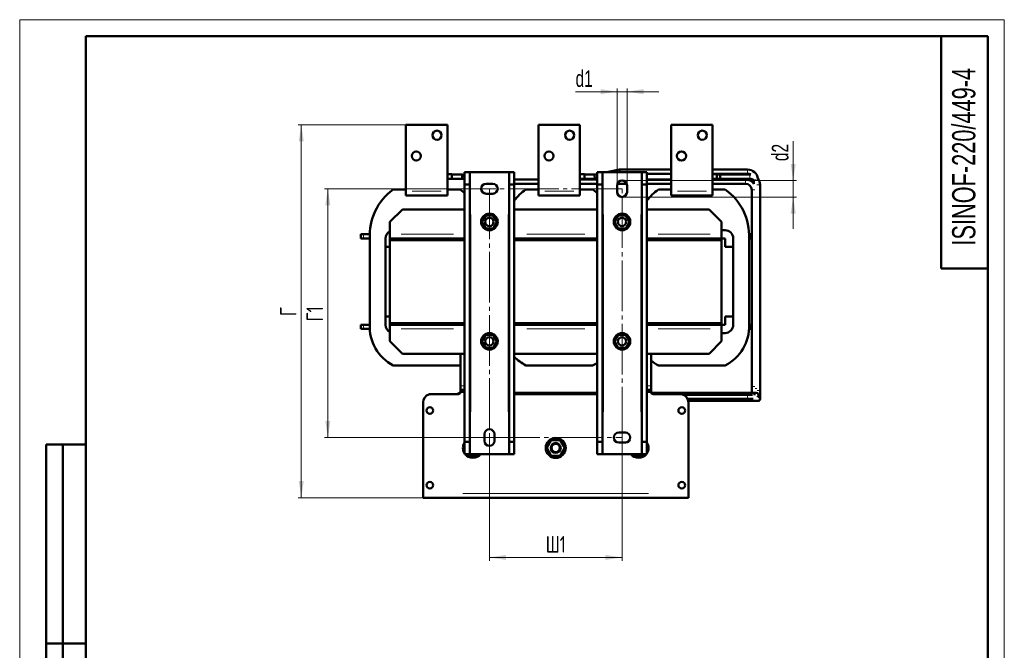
# Model space of a CAD drawing. Header units: millimetres. Extents: x 0 to 1188, y 0 to 1680.
# Tile 2 of 2: x 0 to 1188, y 920 to 1680. Entities that reach past the tile are written whole.
import ezdxf

# ---------------------------------------------------------------- set-up
doc = ezdxf.new("R2010")
doc.units = ezdxf.units.MM
doc.header["$LTSCALE"] = 4
doc.linetypes.add('SLD-Осевая', pattern=[19.05, 15.24, -1.27, 1.27, -1.27])
doc.linetypes.add('SLD-Сплошная', pattern=[0])
doc.styles.add('SLDTEXTSTYLE0', font='TXT', dxfattribs={"width": 0.7})
doc.styles.add('SLDTEXTSTYLE1', font='TXT', dxfattribs={"width": 0.7, "bigfont": 'bigfont'})
doc.dimstyles.new('SLDDIMSTYLE0', dxfattribs={"dimtxt": 20, "dimasz": 20, "dimexe": 0, "dimexo": 0.0625, "dimgap": 5, "dimtad": 2, "dimdec": 1, "dimrnd": 1e-09, "dimzin": 12, "dimdsep": 46, "dimtxsty": 'SLDTEXTSTYLE0', "dimsah": 1, "dimcen": 0.09, "dimadec": 0, "dimazin": 3, "dimtfac": 1, "dimtdec": 3, "dimtofl": 0, "dimtmove": 0, "dimatfit": 3, "dimfxl": 1, "dimfrac": 2, "dimtolj": 1, "dimtzin": 12, "dimarcsym": 0})
doc.dimstyles.new('SLDDIMSTYLE1', dxfattribs={"dimtxt": 20, "dimasz": 20, "dimexe": 0, "dimexo": 0.0625, "dimgap": 5, "dimtad": 2, "dimdec": 1, "dimrnd": 1e-09, "dimzin": 12, "dimdsep": 46, "dimtxsty": 'SLDTEXTSTYLE0', "dimsah": 1, "dimcen": 0.09, "dimadec": 0, "dimazin": 3, "dimtfac": 1, "dimtdec": 3, "dimtmove": 0, "dimatfit": 0, "dimfxl": 1, "dimfrac": 2, "dimtolj": 1, "dimtzin": 12, "dimarcsym": 0})

# ---------------------------------------------------------------- blocks, each defined once
blk = doc.blocks.new('_D_2')
at = {"color": 7, "linetype": 'SLD-Сплошная', "lineweight": 0}
for p, q in [((566.8, 1176.2), (566.8, 1027.7)), ((726.8, 1176.2), (726.8, 1027.7)), ((566.8, 1031.7), (726.8, 1031.7))]:
    blk.add_line(p, q, dxfattribs=at)
at = {"color": 7, "linetype": 'SLD-Сплошная', "lineweight": 18}
for points in [[(566.8, 1031.7), (586.8, 1028.7), (586.8, 1034.8)], [(726.8, 1031.7), (706.8, 1034.8), (706.8, 1028.7)]]:
    blk.add_solid(points, dxfattribs=at)
at = {"color": 7, "linetype": 'SLD-Сплошная', "lineweight": 18, "insert": (634.7, 1057.5), "char_height": 20, "attachment_point": 1, "style": 'SLDTEXTSTYLE1'}
blk.add_mtext('Ш1', dxfattribs=at)
blk = doc.blocks.new('_D_3')
at = {"color": 7, "linetype": 'SLD-Сплошная', "lineweight": 0}
for p, q in [((566.7, 1476.2), (367.8, 1476.2)), ((371.8, 1476.2), (371.8, 1176.2)), ((566.7, 1176.2), (367.8, 1176.2))]:
    blk.add_line(p, q, dxfattribs=at)
at = {"color": 7, "linetype": 'SLD-Сплошная', "lineweight": 18}
for points in [[(371.8, 1476.2), (368.7, 1456.2), (374.8, 1456.2)], [(371.8, 1176.2), (374.8, 1196.2), (368.7, 1196.2)]]:
    blk.add_solid(points, dxfattribs=at)
at = {"color": 7, "linetype": 'SLD-Сплошная', "lineweight": 18, "insert": (346, 1316.3), "char_height": 20, "attachment_point": 1, "rotation": 90, "style": 'SLDTEXTSTYLE1'}
blk.add_mtext('Г1', dxfattribs=at)
blk = doc.blocks.new('_D_4')
at = {"color": 7, "linetype": 'SLD-Сплошная', "lineweight": 0}
for p, q in [((933.3, 1486.2), (933.3, 1533.6)), ((726.8, 1486.2), (937.3, 1486.2)), ((933.3, 1486.2), (933.3, 1466.2)), ((726.8, 1466.2), (937.3, 1466.2)), ((933.3, 1466.2), (933.3, 1427.8))]:
    blk.add_line(p, q, dxfattribs=at)
at = {"color": 7, "linetype": 'SLD-Сплошная', "lineweight": 18}
for points in [[(933.3, 1486.2), (936.4, 1506.2), (930.2, 1506.2)], [(933.3, 1466.2), (930.2, 1446.2), (936.4, 1446.2)]]:
    blk.add_solid(points, dxfattribs=at)
at = {"color": 7, "linetype": 'SLD-Сплошная', "lineweight": 18, "insert": (907.5, 1509.5), "char_height": 20, "attachment_point": 1, "rotation": 90, "style": 'SLDTEXTSTYLE0'}
blk.add_mtext('d2', dxfattribs=at)
blk = doc.blocks.new('_D_5')
at = {"color": 7, "linetype": 'SLD-Сплошная', "lineweight": 0}
for p, q in [((466, 1553.2), (335.8, 1553.2)), ((339.8, 1103.7), (339.8, 1553.2)), ((486.7, 1103.7), (335.8, 1103.7))]:
    blk.add_line(p, q, dxfattribs=at)
at = {"color": 7, "linetype": 'SLD-Сплошная', "lineweight": 18}
for points in [[(339.8, 1553.2), (336.7, 1533.2), (342.8, 1533.2)], [(339.8, 1103.7), (342.8, 1123.7), (336.7, 1123.7)]]:
    blk.add_solid(points, dxfattribs=at)
at = {"color": 7, "linetype": 'SLD-Сплошная', "lineweight": 18, "insert": (314, 1322.8), "char_height": 20, "attachment_point": 1, "rotation": 90, "style": 'SLDTEXTSTYLE1'}
blk.add_mtext('Г', dxfattribs=at)
blk = doc.blocks.new('_D_6')
at = {"color": 7, "linetype": 'SLD-Сплошная', "lineweight": 0}
for p, q in [((720.8, 1593.2), (670.7, 1593.2)), ((720.8, 1480.3), (720.8, 1597.2)), ((720.8, 1593.2), (732.8, 1593.2)), ((732.8, 1480.3), (732.8, 1597.2)), ((732.8, 1593.2), (771.2, 1593.2))]:
    blk.add_line(p, q, dxfattribs=at)
at = {"color": 7, "linetype": 'SLD-Сплошная', "lineweight": 18}
for points in [[(720.8, 1593.2), (700.8, 1596.3), (700.8, 1590.2)], [(732.8, 1593.2), (752.8, 1590.2), (752.8, 1596.3)]]:
    blk.add_solid(points, dxfattribs=at)
at = {"color": 7, "linetype": 'SLD-Сплошная', "lineweight": 18, "insert": (670.7, 1619), "char_height": 20, "attachment_point": 1, "style": 'SLDTEXTSTYLE0'}
blk.add_mtext('d1', dxfattribs=at)

msp = doc.modelspace()

# ---------------------------------------------------------------- linework, layer by layer
at = {"color": 7, "linetype": 'SLD-Сплошная', "lineweight": 18}
for p, q in [((0, 1680), (1188, 1680)), ((0, 1680), (0, 0)), ((1188, 1680), (1188, 0))]:
    msp.add_line(p, q, dxfattribs=at)
at = {"color": 7, "linetype": 'SLD-Сплошная', "lineweight": 50}
for p, q in [((80, 1660), (80, 20)), ((1168, 1660), (80, 1660)), ((80, 1660), (80, 20)), ((1112, 1660), (1112, 1380)), ((1168, 20), (1168, 1660)), ((516.02, 1553.25), (466.02, 1553.25)), ((466.02, 1553.25), (466.02, 1473.25)), ((516.02, 1473.25), (516.02, 1553.25)), ((676.02, 1553.25), (626.02, 1553.25)), ((626.02, 1553.25), (626.02, 1473.25)), ((676.02, 1473.25), (676.02, 1553.25)), ((836.02, 1553.25), (786.02, 1553.25)), ((786.02, 1553.25), (786.02, 1473.25)), ((836.02, 1473.25), (836.02, 1553.25)), ((723.61, 1499.33), (708.19, 1496.25)), ((786.02, 1499.33), (723.61, 1499.33)), ((723.61, 1499.33), (723.92, 1496.25)), ((878.31, 1499.33), (836.02, 1499.33)), ((521.3, 1493.63), (516.02, 1493.61)), ((516.02, 1488.01), (521.33, 1488.03)), ((521.33, 1488.03), (521.3, 1493.63)), ((534.11, 1493.33), (521.31, 1493.33)), ((521.33, 1488.33), (533.61, 1488.33)), ((534.11, 1493.33), (533.61, 1488.33)), ((533.61, 1488.33), (536.77, 1487.7)), ((536.77, 1492.8), (534.11, 1493.33)), ((536.77, 1496.25), (543.02, 1496.25)), ((536.77, 1481.25), (536.77, 1496.25)), ((543.02, 1496.25), (543.02, 1481.25)), ((543.02, 1496.25), (544.27, 1496.25)), ((544.27, 1496.25), (589.27, 1496.25)), ((589.27, 1496.25), (590.52, 1496.25)), ((590.52, 1496.25), (596.77, 1496.25)), ((590.52, 1481.25), (590.52, 1496.25)), ((596.77, 1496.25), (596.77, 1481.25)), ((626.02, 1487.33), (596.77, 1487.33)), ((681.3, 1493.63), (676.02, 1493.61)), ((676.02, 1488.01), (681.33, 1488.03)), ((696.77, 1487.33), (676.02, 1487.33)), ((681.33, 1488.03), (681.3, 1493.63)), ((693.61, 1493.33), (681.31, 1493.33)), ((681.33, 1488.33), (694.11, 1488.33)), ((696.77, 1493.96), (693.61, 1493.33)), ((693.61, 1493.33), (694.11, 1488.33)), ((694.11, 1488.33), (696.77, 1488.86)), ((696.77, 1496.25), (703.02, 1496.25)), ((696.77, 1481.25), (696.77, 1496.25)), ((703.02, 1496.25), (703.02, 1481.25)), ((703.02, 1496.25), (704.27, 1496.25)), ((704.27, 1496.25), (749.27, 1496.25)), ((749.27, 1496.25), (750.52, 1496.25)), ((750.52, 1496.25), (756.77, 1496.25)), ((750.52, 1481.25), (750.52, 1496.25)), ((756.77, 1496.25), (756.77, 1481.25)), ((756.77, 1494.33), (786.02, 1494.33)), ((786.02, 1487.33), (756.77, 1487.33)), ((836.02, 1494.33), (878.31, 1494.33)), ((841.3, 1493.63), (836.02, 1493.61)), ((836.02, 1488.01), (841.33, 1488.03)), ((875.81, 1487.33), (836.02, 1487.33)), ((841.33, 1488.03), (841.3, 1493.63)), ((845.04, 1493.33), (841.31, 1493.33)), ((841.33, 1488.33), (845.04, 1488.33)), ((880.81, 1493.33), (845.04, 1493.33)), ((845.04, 1490.83), (845.04, 1493.33)), ((845.04, 1493.33), (845.04, 1488.33)), ((845.04, 1488.33), (845.04, 1490.83)), ((845.04, 1488.33), (880.81, 1488.33)), ((882.18, 1493.25), (880.81, 1493.33)), ((885.81, 1486.42), (885.81, 1482.33)), ((450.64, 1475.25), (466.02, 1475.25)), ((466.02, 1473.25), (466.02, 1468.25)), ((516.02, 1475.25), (531.34, 1475.25)), ((516.02, 1468.25), (516.02, 1473.25)), ((536.77, 1481.25), (543.02, 1481.25)), ((536.77, 1171.25), (536.77, 1481.25)), ((543.02, 1481.25), (543.02, 1171.25)), ((562.77, 1482.25), (570.77, 1482.25)), ((590.52, 1481.25), (596.77, 1481.25)), ((590.52, 1171.25), (590.52, 1481.25)), ((596.77, 1482.33), (626.02, 1482.33)), ((596.77, 1481.25), (596.77, 1171.25)), ((610.64, 1475.25), (626.02, 1475.25)), ((626.02, 1473.25), (626.02, 1468.25)), ((676.02, 1482.33), (696.77, 1482.33)), ((676.02, 1475.25), (691.34, 1475.25)), ((676.02, 1468.25), (676.02, 1473.25)), ((696.77, 1481.25), (703.02, 1481.25)), ((696.77, 1171.25), (696.77, 1481.25)), ((703.02, 1481.25), (703.02, 1171.25)), ((720.77, 1472.25), (720.77, 1480.25)), ((721.14, 1482.33), (732.39, 1482.33)), ((732.77, 1480.25), (732.77, 1472.25)), ((750.52, 1481.25), (756.77, 1481.25)), ((750.52, 1171.25), (750.52, 1481.25)), ((756.77, 1482.33), (786.02, 1482.33)), ((756.77, 1481.25), (756.77, 1171.25)), ((770.64, 1475.25), (786.02, 1475.25)), ((786.02, 1473.25), (786.02, 1468.25)), ((836.02, 1482.33), (875.81, 1482.33)), ((836.02, 1475.25), (851.34, 1475.25)), ((836.02, 1468.25), (836.02, 1473.25)), ((883.31, 1474.83), (883.31, 1237.85)), ((893.31, 1232.85), (893.31, 1480.83)), ((466.02, 1468.25), (516.02, 1468.25)), ((570.77, 1470.25), (562.77, 1470.25)), ((626.02, 1468.25), (676.02, 1468.25)), ((786.02, 1468.25), (836.02, 1468.25)), ((461.77, 1451.25), (446.77, 1436.25)), ((536.77, 1451.25), (461.77, 1451.25)), ((696.77, 1451.25), (596.77, 1451.25)), ((831.77, 1451.25), (756.77, 1451.25)), ((846.77, 1436.25), (831.77, 1451.25)), ((557.77, 1436.25), (562.27, 1444.04)), ((562.27, 1444.04), (571.27, 1444.04)), ((571.27, 1444.04), (575.77, 1436.25)), ((717.77, 1436.25), (722.27, 1444.04)), ((722.27, 1444.04), (731.27, 1444.04)), ((731.27, 1444.04), (735.77, 1436.25)), ((446.77, 1436.25), (446.77, 1421.25)), ((562.27, 1428.45), (557.77, 1436.25)), ((571.27, 1428.45), (562.27, 1428.45)), ((575.77, 1436.25), (571.27, 1428.45)), ((722.27, 1428.45), (717.77, 1436.25)), ((731.27, 1428.45), (722.27, 1428.45)), ((735.77, 1436.25), (731.27, 1428.45)), ((846.77, 1436.25), (846.77, 1421.25)), ((851.02, 1426.25), (846.77, 1426.25)), ((411.77, 1421.25), (411.77, 1416.25)), ((414.77, 1421.25), (411.77, 1421.25)), ((411.77, 1416.25), (414.77, 1416.25)), ((422.39, 1421.25), (414.77, 1421.25)), ((414.77, 1416.25), (422.5, 1416.25)), ((422.52, 1312.57), (422.52, 1415.92)), ((441.52, 1312.25), (441.52, 1416.25)), ((441.52, 1406.25), (441.52, 1416.25)), ((446.77, 1421.25), (446.77, 1416.25)), ((536.77, 1416.25), (446.77, 1416.25)), ((526.77, 1416.25), (446.77, 1416.25)), ((446.77, 1414.25), (446.77, 1416.25)), ((446.77, 1414.25), (536.77, 1414.25)), ((446.77, 1314.25), (446.77, 1414.25)), ((446.77, 1414.25), (526.77, 1414.25)), ((461.02, 1416.25), (481.77, 1416.25)), ((461.02, 1416.25), (461.02, 1416.25)), ((481.77, 1416.25), (481.77, 1416.25)), ((491.77, 1416.25), (491.77, 1416.25)), ((491.77, 1416.25), (521.02, 1416.25)), ((521.02, 1416.25), (521.02, 1416.25)), ((526.77, 1414.25), (526.77, 1416.25)), ((531.02, 1416.25), (526.77, 1416.25)), ((531.02, 1414.25), (531.02, 1416.25)), ((696.77, 1416.25), (596.77, 1416.25)), ((596.77, 1414.25), (696.77, 1414.25)), ((601.52, 1414.25), (601.52, 1416.25)), ((686.77, 1416.25), (606.77, 1416.25)), ((606.77, 1416.25), (606.77, 1414.25)), ((606.77, 1414.25), (686.77, 1414.25)), ((621.02, 1416.25), (641.77, 1416.25)), ((621.02, 1416.25), (621.02, 1416.25)), ((641.77, 1416.25), (641.77, 1416.25)), ((651.77, 1416.25), (651.77, 1416.25)), ((651.77, 1416.25), (681.02, 1416.25)), ((681.02, 1416.25), (681.02, 1416.25)), ((686.77, 1414.25), (686.77, 1416.25)), ((691.02, 1416.25), (686.77, 1416.25)), ((691.02, 1414.25), (691.02, 1416.25)), ((846.77, 1416.25), (756.77, 1416.25)), ((756.77, 1414.25), (846.77, 1414.25)), ((761.52, 1414.25), (761.52, 1416.25)), ((846.77, 1416.25), (766.77, 1416.25)), ((766.77, 1414.25), (766.77, 1416.25)), ((766.77, 1414.25), (846.77, 1414.25)), ((781.02, 1416.25), (801.77, 1416.25)), ((781.02, 1416.25), (781.02, 1416.25)), ((801.77, 1416.25), (801.77, 1416.25)), ((811.77, 1416.25), (811.77, 1416.25)), ((811.77, 1416.25), (841.02, 1416.25)), ((841.02, 1416.25), (841.02, 1416.25)), ((846.77, 1421.25), (846.77, 1416.25)), ((846.77, 1414.25), (846.77, 1416.25)), ((851.02, 1416.25), (846.77, 1416.25)), ((846.77, 1414.25), (846.77, 1314.25)), ((851.02, 1406.25), (851.02, 1416.25)), ((861.02, 1312.25), (861.02, 1416.25)), ((861.02, 1416.25), (861.02, 1406.25)), ((880.02, 1416.25), (881.77, 1416.25)), ((880.02, 1416.22), (880.02, 1312.27)), ((881.77, 1421.25), (880.08, 1421.25)), ((881.77, 1421.25), (881.77, 1416.25)), ((446.77, 1406.25), (441.52, 1406.25)), ((861.02, 1406.25), (851.02, 1406.25)), ((1112, 1380), (1168, 1380)), ((441.52, 1322.25), (446.77, 1322.25)), ((441.52, 1312.25), (441.52, 1322.25)), ((851.02, 1312.25), (851.02, 1322.25)), ((851.02, 1322.25), (861.02, 1322.25)), ((861.02, 1322.25), (861.02, 1312.25)), ((411.77, 1307.25), (411.77, 1312.25)), ((414.77, 1312.25), (411.77, 1312.25)), ((411.77, 1307.25), (414.77, 1307.25)), ((422.5, 1312.25), (414.77, 1312.25)), ((414.77, 1307.25), (422.46, 1307.25)), ((446.77, 1314.25), (536.77, 1314.25)), ((446.77, 1314.25), (446.77, 1312.25)), ((526.77, 1314.25), (446.77, 1314.25)), ((446.77, 1312.25), (536.77, 1312.25)), ((446.77, 1312.25), (446.77, 1307.25)), ((446.77, 1312.25), (526.77, 1312.25)), ((446.77, 1307.25), (446.77, 1292.25)), ((481.77, 1312.25), (451.02, 1312.25)), ((451.02, 1312.25), (451.02, 1312.25)), ((481.77, 1312.25), (481.77, 1312.25)), ((491.77, 1312.25), (491.77, 1312.25)), ((531.02, 1312.25), (491.77, 1312.25)), ((526.77, 1312.25), (526.77, 1314.25)), ((531.02, 1312.25), (531.02, 1314.25)), ((596.77, 1314.25), (696.77, 1314.25)), ((596.77, 1312.25), (696.77, 1312.25)), ((601.52, 1312.25), (601.52, 1314.25)), ((606.77, 1314.25), (606.77, 1312.25)), ((686.77, 1314.25), (606.77, 1314.25)), ((606.77, 1312.25), (686.77, 1312.25)), ((641.77, 1312.25), (611.02, 1312.25)), ((611.02, 1312.25), (611.02, 1312.25)), ((641.77, 1312.25), (641.77, 1312.25)), ((651.77, 1312.25), (651.77, 1312.25)), ((691.02, 1312.25), (651.77, 1312.25)), ((686.77, 1314.25), (686.77, 1312.25)), ((691.02, 1312.25), (691.02, 1314.25)), ((756.77, 1314.25), (846.77, 1314.25)), ((756.77, 1312.25), (846.77, 1312.25)), ((761.52, 1312.25), (761.52, 1314.25)), ((846.77, 1314.25), (766.77, 1314.25)), ((766.77, 1314.25), (766.77, 1312.25)), ((766.77, 1312.25), (846.77, 1312.25)), ((801.77, 1312.25), (771.02, 1312.25)), ((771.02, 1312.25), (771.02, 1312.25)), ((801.77, 1312.25), (801.77, 1312.25)), ((811.77, 1312.25), (811.77, 1312.25)), ((851.02, 1312.25), (811.77, 1312.25)), ((846.77, 1312.25), (846.77, 1314.25)), ((846.77, 1312.25), (846.77, 1307.25)), ((846.77, 1312.25), (851.02, 1312.25)), ((846.77, 1307.25), (846.77, 1292.25)), ((880, 1307.25), (881.77, 1307.25)), ((881.77, 1312.25), (880.02, 1312.25)), ((881.77, 1312.25), (881.77, 1307.25)), ((557.77, 1292.25), (562.27, 1300.04)), ((562.27, 1300.04), (571.27, 1300.04)), ((571.27, 1300.04), (575.77, 1292.25)), ((717.77, 1292.25), (722.27, 1300.04)), ((722.27, 1300.04), (731.27, 1300.04)), ((731.27, 1300.04), (735.77, 1292.25)), ((846.77, 1302.25), (851.02, 1302.25)), ((461.77, 1277.25), (446.77, 1292.25)), ((562.27, 1284.45), (557.77, 1292.25)), ((571.27, 1284.45), (562.27, 1284.45)), ((575.77, 1292.25), (571.27, 1284.45)), ((722.27, 1284.45), (717.77, 1292.25)), ((731.27, 1284.45), (722.27, 1284.45)), ((735.77, 1292.25), (731.27, 1284.45)), ((831.77, 1277.25), (846.77, 1292.25)), ((461.77, 1277.25), (536.77, 1277.25)), ((531.77, 1238.75), (531.77, 1277.25)), ((596.77, 1277.25), (696.77, 1277.25)), ((756.77, 1277.25), (831.77, 1277.25)), ((761.77, 1277.25), (761.77, 1238.75)), ((531.25, 1263.25), (450.72, 1263.25)), ((531.77, 1263.51), (531.25, 1263.25)), ((691.25, 1263.25), (610.72, 1263.25)), ((851.25, 1263.25), (770.72, 1263.25)), ((531.77, 1233.75), (531.77, 1238.75)), ((761.77, 1238.75), (761.77, 1233.75)), ((883.31, 1237.85), (883.31, 1230.35)), ((496.77, 1228.75), (529.77, 1228.75)), ((531.65, 1230.35), (531.22, 1230.35)), ((531.22, 1230.35), (531.69, 1230.26)), ((531.77, 1233.75), (531.77, 1231.25)), ((531.77, 1233.75), (536.77, 1233.75)), ((534.77, 1231.25), (531.77, 1231.25)), ((531.77, 1230.75), (531.77, 1231.25)), ((536.77, 1231.25), (534.77, 1231.25)), ((631.22, 1230.35), (596.77, 1230.35)), ((596.77, 1228.75), (696.77, 1228.75)), ((636.22, 1230.35), (631.22, 1230.35)), ((696.77, 1230.35), (636.22, 1230.35)), ((756.77, 1233.75), (761.77, 1233.75)), ((758.77, 1231.25), (756.77, 1231.25)), ((761.77, 1231.25), (758.77, 1231.25)), ((761.77, 1231.25), (761.77, 1233.75)), ((761.77, 1231.25), (761.77, 1230.75)), ((799.57, 1230.35), (761.82, 1230.35)), ((791.22, 1230.35), (761.82, 1230.35)), ((763.77, 1228.75), (796.77, 1228.75)), ((845.81, 1230.35), (799.57, 1230.35)), ((799.57, 1230.35), (799.57, 1228.37)), ((878.31, 1227.85), (800.91, 1227.85)), ((885.81, 1230.35), (845.81, 1230.35)), ((884.08, 1227.85), (878.31, 1227.85)), ((888.74, 1230.35), (885.81, 1230.35)), ((893.31, 1222.85), (893.31, 1232.85)), ((486.77, 1218.75), (486.77, 1108.75)), ((805.89, 1222.85), (878.31, 1222.85)), ((806.64, 1220.35), (850.81, 1220.35)), ((806.77, 1108.75), (806.77, 1218.75)), ((850.81, 1220.35), (880.81, 1220.35)), ((878.31, 1222.85), (884.97, 1222.85)), ((880.81, 1220.35), (890.81, 1220.35)), ((560.77, 1172.25), (560.77, 1180.25)), ((572.77, 1180.25), (572.77, 1172.25)), ((722.77, 1182.25), (730.77, 1182.25)), ((32, 688), (32, 1168)), ((80, 1168), (32, 1168)), ((32, 688), (32, 1168)), ((52, 688), (52, 1168)), ((52, 688), (52, 1168)), ((535.97, 1163.75), (536.77, 1165.13)), ((543.02, 1171.25), (536.77, 1171.25)), ((536.77, 1156.25), (536.77, 1171.25)), ((543.02, 1156.25), (543.02, 1171.25)), ((596.77, 1171.25), (590.52, 1171.25)), ((590.52, 1156.25), (590.52, 1171.25)), ((596.77, 1156.25), (596.77, 1171.25)), ((635.97, 1163.75), (641.37, 1173.1)), ((641.37, 1173.1), (652.17, 1173.1)), ((652.17, 1173.1), (657.57, 1163.75)), ((703.02, 1171.25), (696.77, 1171.25)), ((696.77, 1156.25), (696.77, 1171.25)), ((703.02, 1156.25), (703.02, 1171.25)), ((730.77, 1170.25), (722.77, 1170.25)), ((750.52, 1156.25), (750.52, 1171.25)), ((756.77, 1171.25), (750.52, 1171.25)), ((756.77, 1156.25), (756.77, 1171.25)), ((756.77, 1165.13), (757.57, 1163.75)), ((536.77, 1162.36), (535.97, 1163.75)), ((543.02, 1156.25), (536.77, 1156.25)), ((541.37, 1154.39), (540.3, 1156.25)), ((552.17, 1154.39), (541.37, 1154.39)), ((544.27, 1156.25), (543.02, 1156.25)), ((589.27, 1156.25), (544.27, 1156.25)), ((553.24, 1156.25), (552.17, 1154.39)), ((590.52, 1156.25), (589.27, 1156.25)), ((596.77, 1156.25), (590.52, 1156.25)), ((641.37, 1154.39), (635.97, 1163.75)), ((652.17, 1154.39), (641.37, 1154.39)), ((657.57, 1163.75), (652.17, 1154.39)), ((703.02, 1156.25), (696.77, 1156.25)), ((704.27, 1156.25), (703.02, 1156.25)), ((749.27, 1156.25), (704.27, 1156.25)), ((741.37, 1154.39), (740.3, 1156.25)), ((752.17, 1154.39), (741.37, 1154.39)), ((750.52, 1156.25), (749.27, 1156.25)), ((756.77, 1156.25), (750.52, 1156.25)), ((753.24, 1156.25), (752.17, 1154.39)), ((757.57, 1163.75), (756.77, 1162.36)), ((486.77, 1108.75), (486.77, 1103.75)), ((806.77, 1103.75), (806.77, 1108.75)), ((486.77, 1103.75), (806.77, 1103.75)), ((32, 928), (80, 928)), ((80, 928), (32, 928))]:
    msp.add_line(p, q, dxfattribs=at)
at = {"color": 8, "linetype": 'SLD-Сплошная', "lineweight": 18}
for p, q in [((878.31, 1499.33), (878.31, 1494.33)), ((875.81, 1487.33), (875.81, 1482.33)), ((880.81, 1493.33), (880.81, 1488.33)), ((888.54, 1486.83), (886.75, 1486.83)), ((473.52, 1473.25), (508.52, 1473.25)), ((633.52, 1473.25), (668.52, 1473.25)), ((793.52, 1473.25), (828.52, 1473.25)), ((885.81, 1474.83), (883.31, 1474.83)), ((887.06, 1474.83), (885.81, 1474.83)), ((890.81, 1480.83), (889.56, 1480.83)), ((893.31, 1480.83), (890.81, 1480.83)), ((544.27, 1445.25), (544.27, 1207.25)), ((589.27, 1207.25), (589.27, 1445.25)), ((704.27, 1445.25), (704.27, 1207.25)), ((749.27, 1207.25), (749.27, 1445.25)), ((414.77, 1420.5), (414.77, 1417)), ((523.27, 1421.25), (460.27, 1421.25)), ((681.77, 1421.25), (611.77, 1421.25)), ((833.27, 1421.25), (770.27, 1421.25)), ((414.77, 1308), (414.77, 1311.5)), ((460.27, 1307.25), (523.27, 1307.25)), ((611.77, 1307.25), (681.77, 1307.25)), ((770.27, 1307.25), (833.27, 1307.25)), ((532.52, 1238.75), (536.02, 1238.75)), ((761.02, 1238.75), (757.52, 1238.75)), ((883.31, 1237.85), (885.81, 1237.85)), ((885.81, 1237.85), (887.06, 1237.85)), ((530.3, 1228.25), (500.11, 1228.25)), ((534.77, 1231.62), (534.77, 1233.37)), ((681.77, 1228.25), (611.77, 1228.25)), ((758.77, 1233.37), (758.77, 1231.62)), ((793.42, 1228.25), (763.24, 1228.25)), ((878.31, 1227.85), (878.31, 1222.85)), ((887.39, 1235.35), (889.56, 1235.35)), ((889.9, 1232.85), (893.31, 1232.85)), ((850.81, 1222.85), (850.81, 1220.35)), ((880.81, 1222.85), (880.81, 1220.35)), ((534.77, 1108.75), (758.77, 1108.75))]:
    msp.add_line(p, q, dxfattribs=at)
at = {"color": 7, "linetype": 'SLD-Осевая', "lineweight": 18}
for p, q in [((726.77, 1476.25), (566.77, 1476.25)), ((566.77, 1476.25), (566.77, 1176.25)), ((726.77, 1176.25), (726.77, 1476.25)), ((566.77, 1176.25), (726.77, 1176.25))]:
    msp.add_line(p, q, dxfattribs=at)
at = {"color": 7, "linetype": 'SLD-Сплошная', "lineweight": 50, "flags": 128}
for points in [[(531.34, 1475.25), (535.51, 1472.03), (536.77, 1470.96)], [(691.34, 1475.25), (695.51, 1472.03), (696.77, 1470.96)], [(696.77, 1266.44), (695.01, 1265.32), (691.25, 1263.25)], [(691.22, 1228.75), (691.22, 1228.81), (691.22, 1229.62), (691.22, 1230.16), (691.22, 1230.35)], [(791.22, 1228.75), (791.22, 1228.81), (791.22, 1229.62), (791.22, 1230.16), (791.22, 1230.35)], [(890.65, 1226.24), (890.81, 1225.35), (890.8, 1225.19)]]:
    msp.add_lwpolyline(points, dxfattribs=at)
at = {"color": 8, "linetype": 'SLD-Сплошная', "lineweight": 18, "flags": 128}
for points in [[(636.22, 1230.35), (636.22, 1230.16), (636.22, 1229.62), (636.22, 1228.81), (636.22, 1228.75)], [(886.07, 1230.24), (886.28, 1230.16), (886.67, 1229.62), (886.94, 1228.81)]]:
    msp.add_lwpolyline(points, dxfattribs=at)
at = {"color": 7, "linetype": 'SLD-Сплошная', "lineweight": 50}
for centre, radius in [((503.52, 1540.75), 5.5), ((663.52, 1540.75), 5.5), ((823.52, 1540.75), 5.5), ((478.52, 1515.75), 5.5), ((638.52, 1515.75), 5.5), ((798.52, 1515.75), 5.5), ((566.77, 1436.25), 10), ((566.77, 1436.25), 5), ((726.77, 1436.25), 10), ((726.77, 1436.25), 5), ((566.77, 1292.25), 10), ((566.77, 1292.25), 5), ((726.77, 1292.25), 10), ((726.77, 1292.25), 5), ((494.77, 1208.75), 4), ((798.77, 1208.75), 4), ((646.77, 1163.75), 12), ((646.77, 1163.75), 6), ((646.77, 1163.75), 5), ((494.77, 1118.75), 4), ((798.77, 1118.75), 4)]:
    msp.add_circle(centre, radius, dxfattribs=at)
for centre, radius, start, end in [((878.31, 1486.83), 12.5, 7.5498, 90.00002), ((726.77, 1480.25), 6, 0, 180), ((875.81, 1474.83), 12.5, 36.8699, 89.99962), ((878.31, 1486.83), 7.5, 58.94081, 90.00002), ((880.81, 1480.83), 7.5, 48.18969, 90.00004), ((880.81, 1480.83), 12.5, 0, 37.68993), ((490.15, 1420.18), 67.77, 125.66375, 183.60429), ((562.77, 1476.25), 6, 90, 270), ((570.77, 1476.25), 6, 270, 90), ((650.15, 1420.18), 67.77, 125.66375, 141.97465), ((810.15, 1420.18), 67.77, 125.66375, 141.97465), ((811.77, 1419.54), 68.32, 357.21434, 54.61551), ((875.81, 1474.83), 7.5, 360, 89.99962), ((726.77, 1472.25), 6, 180, 0), ((851.02, 1416.25), 10, 0, 90), ((451.09, 1416.66), 9.58, 116.81574, 182.49016), ((474.11, 1309.35), 51.69, 176.42717, 243.1043), ((451.09, 1311.83), 9.58, 177.50984, 243.18426), ((851.02, 1312.25), 10, 270, 0), ((827.9, 1309.9), 52.17, 296.59109, 2.60727), ((634.11, 1309.35), 51.69, 223.75047, 243.1043), ((794.11, 1309.35), 51.69, 231.27158, 243.1043), ((496.77, 1218.75), 10, 108.19487, 180), ((796.77, 1218.75), 10, 360, 71.80513), ((888.74, 1227.85), 2.5, 319.77984, 90), ((890.81, 1222.85), 2.5, 270, 90), ((566.77, 1180.25), 6, 0, 180), ((722.77, 1176.25), 6, 90, 270), ((730.77, 1176.25), 6, 270, 90), ((546.77, 1163.75), 12, 146.44315, 213.55685), ((566.77, 1172.25), 6, 180, 0), ((746.77, 1163.75), 12, 326.44223, 33.55777), ((546.77, 1163.75), 12, 218.68208, 270), ((546.77, 1163.75), 12, 270, 321.31792), ((746.77, 1163.75), 12, 218.68208, 270), ((746.77, 1163.75), 12, 270, 321.31792)]:
    msp.add_arc(centre, radius, start, end, dxfattribs=at)
msp.add_ellipse((885.81, 1227.85), major_axis=(0, 2.5), ratio=0.2612039, start_param=4.5121835, end_param=6.2831853, dxfattribs=at)
for points, knots in [([(493.65, 1228.25), (494.15, 1228.41), (494.67, 1228.54), (495.71, 1228.7), (496.23, 1228.75), (496.77, 1228.75)], [0, 0, 0, 0, 0.5, 0.5, 1, 1, 1, 1]), ([(528.9, 1228.75), (528.9, 1228.77), (528.96, 1229.11), (529.43, 1229.65), (530.23, 1230.24), (530.89, 1230.31), (531.22, 1230.35)], [0, 0, 0, 0, 0.02050257, 0.34700171, 0.67350086, 1, 1, 1, 1]), ([(529.77, 1228.75), (529.92, 1228.75), (530.06, 1228.76), (530.35, 1228.83), (530.5, 1228.88), (530.89, 1229.07), (531.13, 1229.26), (531.4, 1229.58), (531.47, 1229.7), (531.6, 1229.93), (531.64, 1230.04), (531.75, 1230.38), (531.77, 1230.58), (531.77, 1230.75)], [0, 0, 0, 0, 0.125, 0.125, 0.25, 0.25, 0.5, 0.5, 0.625, 0.625, 0.75, 0.75, 1, 1, 1, 1]), ([(628.9, 1228.75), (628.9, 1228.77), (628.96, 1229.11), (629.43, 1229.65), (630.23, 1230.24), (630.89, 1230.31), (631.22, 1230.35)], [0, 0, 0, 0, 0.02050257, 0.34700171, 0.67350086, 1, 1, 1, 1]), ([(631.22, 1230.35), (631.55, 1230.31), (632.21, 1230.24), (633.01, 1229.65), (633.47, 1229.11), (633.54, 1228.77), (633.54, 1228.75)], [0, 0, 0, 0, 0.3264991, 0.6529983, 0.9794974, 1, 1, 1, 1]), ([(761.77, 1230.75), (761.77, 1230.66), (761.77, 1230.57), (761.8, 1230.38), (761.82, 1230.27), (761.89, 1230.05), (761.94, 1229.93), (762.06, 1229.7), (762.14, 1229.58), (762.31, 1229.37), (762.42, 1229.27), (762.65, 1229.09), (762.77, 1229.01), (763.04, 1228.88), (763.18, 1228.83), (763.47, 1228.76), (763.62, 1228.75), (763.77, 1228.75)], [0, 0, 0, 0, 0.125, 0.125, 0.25, 0.25, 0.375, 0.375, 0.5, 0.5, 0.625, 0.625, 0.75, 0.75, 0.875, 0.875, 1, 1, 1, 1]), ([(796.77, 1228.75), (797.3, 1228.75), (797.83, 1228.7), (798.87, 1228.54), (799.38, 1228.41), (799.89, 1228.25)], [0, 0, 0, 0, 0.5, 0.5, 1, 1, 1, 1]), ([(799.57, 1228.35), (799.57, 1228.46), (799.57, 1228.85), (799.57, 1229.44), (799.57, 1230), (799.57, 1230.32), (799.57, 1230.32), (799.57, 1230.32)], [0, 0, 0, 0, 0.0990227, 0.3454153, 0.5918101, 0.8382044, 1, 1, 1, 1])]:
    msp.add_open_spline(points, degree=3, knots=knots, dxfattribs=at)
at = {"color": 8, "linetype": 'SLD-Сплошная', "lineweight": 18}
msp.add_open_spline([(845.81, 1230.28), (845.81, 1230.25), (845.81, 1230.19), (845.81, 1229.83), (845.81, 1229.62)], degree=3, knots=[0, 0, 0, 0, 0.3810206, 1, 1, 1, 1], dxfattribs=at)

# ---------------------------------------------------------------- texts
at = {"color": 7, "linetype": 'Continuous', "lineweight": 0, "insert": (1125.05, 1514.76), "char_height": 28, "attachment_point": 2, "rotation": 90, "style": 'SLDTEXTSTYLE0'}
msp.add_mtext('ISINOF-220/449-4', dxfattribs=at)

# ---------------------------------------------------------------- dimensions: what is measured, and where the dimension line sits
at = {"color": 7, "linetype": 'SLD-Сплошная', "lineweight": 18}
for base, p1, p2, text, dimstyle, picture, middle in [((732.77, 1593.25), (720.77, 1480.25), (732.77, 1480.25), 'd1', 'SLDDIMSTYLE1', '_D_6', (680.64, 1593.25)), ((726.77, 1031.75), (566.77, 1176.25), (726.77, 1176.25), 'Ш1', 'SLDDIMSTYLE0', '_D_2', (646.77, 1031.75))]:
    dim = msp.add_linear_dim(base=base, p1=p1, p2=p2, text=text, dimstyle=dimstyle, dxfattribs=at)
    dim.commit()
    dim.dimension.update_dxf_attribs({"geometry": picture, "text_midpoint": middle, "dimtype": 160})
for base, p1, p2, text, dimstyle, picture, middle in [((339.77, 1553.25), (486.77, 1103.75), (466.02, 1553.25), 'Г', 'SLDDIMSTYLE0', '_D_5', (339.77, 1328.5)), ((933.31, 1466.25), (726.77, 1486.25), (726.77, 1466.25), 'd2', 'SLDDIMSTYLE1', '_D_4', (933.31, 1521.56)), ((371.77, 1176.25), (566.77, 1476.25), (566.77, 1176.25), 'Г1', 'SLDDIMSTYLE0', '_D_3', (371.77, 1326.25))]:
    dim = msp.add_linear_dim(base=base, p1=p1, p2=p2, angle=90, text=text, dimstyle=dimstyle, dxfattribs=at)
    dim.commit()
    dim.dimension.update_dxf_attribs({"geometry": picture, "text_midpoint": middle, "dimtype": 160})

doc.saveas('drawing.dxf')
